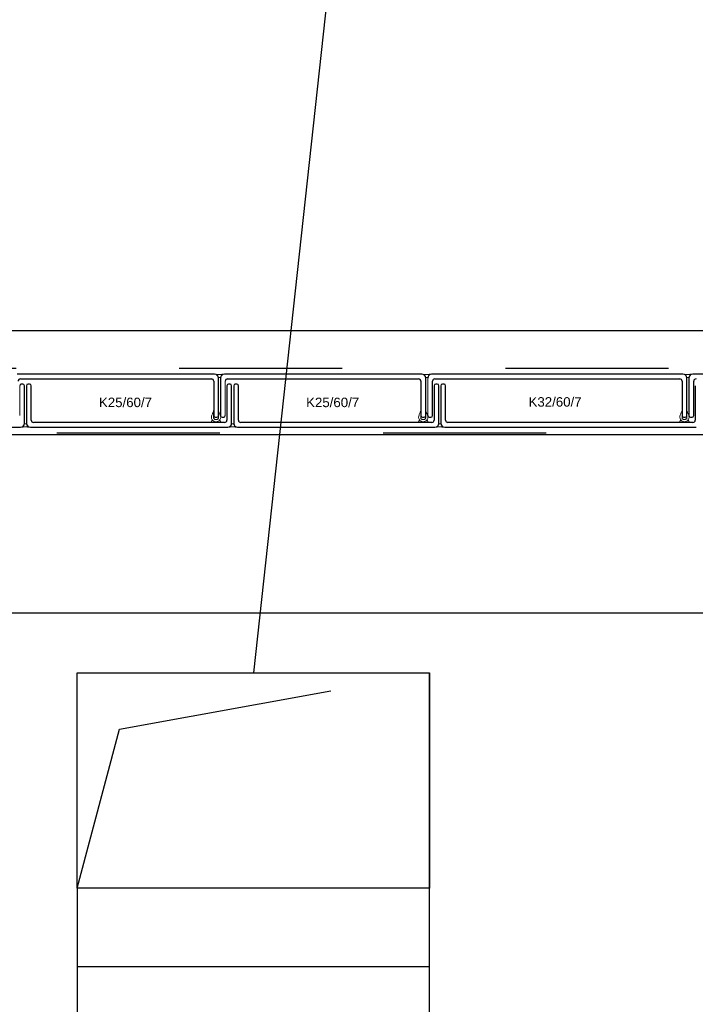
# Model space of a CAD drawing. Header units: metres. Extents: x 0 to 32.9, y 0 to 31.7.
# Tile 33 of 39: x 26 to 26.9, y 27.9 to 29.2. Entities that reach past the tile are written whole.
import ezdxf

# ---------------------------------------------------------------- set-up
doc = ezdxf.new("R2010")
doc.units = ezdxf.units.M
doc.linetypes.add('Dash Style-1', pattern=[0.41664, 0.20828, -0.20836])
doc.linetypes.add('DGN Style 2', pattern=[0.457481, 0.274488, -0.182992])
for name, color, linetype in [('003ARCH_A', 7, 'Continuous'), ('004TGA_L', 50, 'Continuous'), ('004TX_TXT', 7, 'Continuous')]:
    doc.layers.add(name, color=color, linetype=linetype)
doc.styles.add('ARIAL', font='arial.ttf')

msp = doc.modelspace()

# ---------------------------------------------------------------- linework, layer by layer
at = {"layer": '003ARCH_A', "color": 253}
for p, q in [((22.8345, 28.7852), (27.6502, 28.7852)), ((26.2617, 28.7295), (26.0096, 28.7295)), ((26.2617, 28.7295), (26.2617, 28.7295)), ((26.2667, 28.6765), (26.2667, 28.7245)), ((26.2692, 28.7245), (26.2692, 28.6765)), ((26.5263, 28.7295), (26.2742, 28.7295)), ((26.5263, 28.7295), (26.5263, 28.7295)), ((26.5313, 28.6765), (26.5313, 28.7245)), ((26.8599, 28.7295), (26.5389, 28.7295)), ((26.8599, 28.7295), (26.8599, 28.7295)), ((26.8649, 28.6765), (26.8649, 28.7245)), ((26.8675, 28.7245), (26.8675, 28.6765)), ((27.1935, 28.7295), (26.8725, 28.7295)), ((26.0137, 28.7234), (26.2576, 28.7234)), ((26.0168, 28.7167), (26.0148, 28.7167)), ((26.0188, 28.6667), (26.0188, 28.7147)), ((26.0215, 28.7147), (26.0215, 28.6667)), ((26.0255, 28.7167), (26.0235, 28.7167)), ((26.0275, 28.6708), (26.0275, 28.7147)), ((26.2606, 28.7204), (26.2606, 28.6765)), ((26.2774, 28.7147), (26.2774, 28.6708)), ((26.2783, 28.7234), (26.5222, 28.7234)), ((26.2815, 28.7167), (26.2794, 28.7167)), ((26.2835, 28.6667), (26.2835, 28.7147)), ((26.2861, 28.7147), (26.2861, 28.6667)), ((26.2902, 28.7167), (26.2881, 28.7167)), ((26.2921, 28.6708), (26.2921, 28.7147)), ((26.5252, 28.7204), (26.5252, 28.6765)), ((26.54, 28.6765), (26.54, 28.7205)), ((26.5421, 28.7147), (26.5421, 28.6708)), ((26.543, 28.7235), (26.8558, 28.7235)), ((26.5461, 28.7167), (26.5441, 28.7167)), ((26.5481, 28.6667), (26.5481, 28.7147)), ((26.5507, 28.7147), (26.5507, 28.6668)), ((26.5548, 28.7167), (26.5527, 28.7167)), ((26.5568, 28.6708), (26.5568, 28.7147)), ((26.8588, 28.7205), (26.8588, 28.6765)), ((26.8736, 28.6765), (26.8736, 28.7205)), ((26.8757, 28.7147), (26.8757, 28.6708)), ((26.2626, 28.6745), (26.2647, 28.6745)), ((26.2712, 28.6745), (26.2733, 28.6745)), ((26.5272, 28.6745), (26.5293, 28.6745)), ((26.5359, 28.6745), (26.538, 28.6745)), ((26.8608, 28.6745), (26.8629, 28.6745)), ((26.8695, 28.6745), (26.8716, 28.6745)), ((25.7618, 28.6617), (26.0138, 28.6617)), ((26.0265, 28.6617), (26.0265, 28.6617)), ((26.0265, 28.6617), (26.2785, 28.6617)), ((26.2744, 28.6678), (26.0305, 28.6678)), ((26.2911, 28.6617), (26.2911, 28.6617)), ((26.2911, 28.6617), (26.5431, 28.6617)), ((26.5391, 28.6678), (26.2951, 28.6678)), ((26.5557, 28.6618), (26.5557, 28.6618)), ((26.5557, 28.6618), (26.8767, 28.6618)), ((26.8727, 28.6678), (26.5598, 28.6678)), ((22.9683, 28.6523), (27.5164, 28.6523)), ((23.1924, 28.4248), (27.2924, 28.4248))]:
    msp.add_line(p, q, dxfattribs=at)
at = {"layer": '003ARCH_A', "color": 253, "linetype": 'Dash Style-1'}
for p, q in [((22.8833, 28.7372), (27.6014, 28.7372)), ((27.5184, 28.6542), (22.8833, 28.6542))]:
    msp.add_line(p, q, dxfattribs=at)
at = {"layer": '003ARCH_A', "color": 253, "linetype": 'Continuous', "lineweight": 18}
for p, q in [((26.2636, 28.729), (26.2626, 28.7293)), ((26.2626, 28.7293), (26.2641, 28.7292)), ((26.2646, 28.7284), (26.2636, 28.729)), ((26.2641, 28.7292), (26.2645, 28.7291)), ((26.2645, 28.7291), (26.265, 28.7291)), ((26.2656, 28.7274), (26.2646, 28.7284)), ((26.265, 28.7291), (26.2654, 28.729)), ((26.2654, 28.729), (26.2658, 28.729)), ((26.2662, 28.7264), (26.2656, 28.7274)), ((26.2658, 28.729), (26.2663, 28.729)), ((26.2665, 28.7254), (26.2662, 28.7264)), ((26.2663, 28.729), (26.267, 28.7289)), ((26.2666, 28.7254), (26.2665, 28.7254)), ((26.2668, 28.7253), (26.2666, 28.7254)), ((26.2672, 28.7253), (26.2668, 28.7253)), ((26.267, 28.7289), (26.2675, 28.7289)), ((26.2674, 28.7253), (26.2672, 28.7253)), ((26.2677, 28.7252), (26.2674, 28.7253)), ((26.2675, 28.7289), (26.2681, 28.7289)), ((26.2679, 28.7252), (26.2677, 28.7252)), ((26.2681, 28.7253), (26.2679, 28.7252)), ((26.2681, 28.7289), (26.2687, 28.7289)), ((26.2683, 28.7253), (26.2681, 28.7253)), ((26.2685, 28.7253), (26.2683, 28.7253)), ((26.2687, 28.7253), (26.2685, 28.7253)), ((26.2687, 28.7289), (26.2704, 28.7291)), ((26.2689, 28.7253), (26.2687, 28.7253)), ((26.2694, 28.7254), (26.2689, 28.7253)), ((26.2697, 28.7264), (26.2694, 28.7254)), ((26.2703, 28.7274), (26.2697, 28.7264)), ((26.2713, 28.7284), (26.2703, 28.7274)), ((26.2704, 28.7291), (26.271, 28.7292)), ((26.271, 28.7292), (26.2713, 28.7293)), ((26.2713, 28.7293), (26.2718, 28.7293)), ((26.2723, 28.729), (26.2713, 28.7284)), ((26.2718, 28.7293), (26.2721, 28.7293)), ((26.2721, 28.7293), (26.2725, 28.7293)), ((26.2733, 28.7293), (26.2723, 28.729)), ((26.2725, 28.7293), (26.2733, 28.7293)), ((26.5282, 28.729), (26.5272, 28.7293)), ((26.5272, 28.7293), (26.5287, 28.7292)), ((26.5292, 28.7284), (26.5282, 28.729)), ((26.5287, 28.7292), (26.5292, 28.7291)), ((26.5292, 28.7291), (26.5296, 28.7291)), ((26.5302, 28.7274), (26.5292, 28.7284)), ((26.5296, 28.7291), (26.53, 28.729)), ((26.53, 28.729), (26.5305, 28.729)), ((26.5308, 28.7264), (26.5302, 28.7274)), ((26.5305, 28.729), (26.531, 28.729)), ((26.5311, 28.7254), (26.5308, 28.7264)), ((26.531, 28.729), (26.5316, 28.7289)), ((26.5313, 28.7254), (26.5311, 28.7254)), ((26.5315, 28.7253), (26.5313, 28.7254)), ((26.5318, 28.7253), (26.5315, 28.7253)), ((26.5316, 28.7289), (26.5321, 28.7289)), ((26.532, 28.7253), (26.5318, 28.7253)), ((26.5323, 28.7252), (26.532, 28.7253)), ((26.5321, 28.7289), (26.5327, 28.7289)), ((26.5325, 28.7252), (26.5323, 28.7252)), ((26.5327, 28.7253), (26.5325, 28.7252)), ((26.5327, 28.7289), (26.5333, 28.7289)), ((26.5329, 28.7253), (26.5327, 28.7253)), ((26.5331, 28.7253), (26.5329, 28.7253)), ((26.5333, 28.7253), (26.5331, 28.7253)), ((26.5333, 28.7289), (26.5351, 28.7291)), ((26.5336, 28.7253), (26.5333, 28.7253)), ((26.534, 28.7254), (26.5336, 28.7253)), ((26.5343, 28.7264), (26.534, 28.7254)), ((26.5349, 28.7274), (26.5343, 28.7264)), ((26.5359, 28.7284), (26.5349, 28.7274)), ((26.5351, 28.7291), (26.5356, 28.7292)), ((26.5356, 28.7292), (26.536, 28.7293)), ((26.5369, 28.729), (26.5359, 28.7284)), ((26.536, 28.7293), (26.5364, 28.7293)), ((26.5364, 28.7293), (26.5367, 28.7293)), ((26.5367, 28.7293), (26.5371, 28.7293)), ((26.5379, 28.7293), (26.5369, 28.729)), ((26.5371, 28.7293), (26.5379, 28.7293)), ((26.8618, 28.7291), (26.8608, 28.7294)), ((26.8608, 28.7294), (26.8623, 28.7292)), ((26.8628, 28.7285), (26.8618, 28.7291)), ((26.8623, 28.7292), (26.8628, 28.7292)), ((26.8628, 28.7292), (26.8632, 28.7291)), ((26.8639, 28.7275), (26.8628, 28.7285)), ((26.8632, 28.7291), (26.8636, 28.7291)), ((26.8636, 28.7291), (26.8641, 28.729)), ((26.8644, 28.7265), (26.8639, 28.7275)), ((26.8641, 28.729), (26.8646, 28.729)), ((26.8648, 28.7255), (26.8644, 28.7265)), ((26.8646, 28.729), (26.8652, 28.729)), ((26.8649, 28.7254), (26.8648, 28.7255)), ((26.8651, 28.7253), (26.8649, 28.7254)), ((26.8654, 28.7253), (26.8651, 28.7253)), ((26.8652, 28.729), (26.8657, 28.729)), ((26.8657, 28.7253), (26.8654, 28.7253)), ((26.8657, 28.729), (26.8664, 28.729)), ((26.8659, 28.7253), (26.8657, 28.7253)), ((26.8661, 28.7253), (26.8659, 28.7253)), ((26.8663, 28.7253), (26.8661, 28.7253)), ((26.8665, 28.7253), (26.8663, 28.7253)), ((26.8664, 28.729), (26.867, 28.729)), ((26.8667, 28.7253), (26.8665, 28.7253)), ((26.867, 28.7253), (26.8667, 28.7253)), ((26.867, 28.729), (26.8687, 28.7291)), ((26.8672, 28.7254), (26.867, 28.7253)), ((26.8676, 28.7255), (26.8672, 28.7254)), ((26.8679, 28.7265), (26.8676, 28.7255)), ((26.8685, 28.7275), (26.8679, 28.7265)), ((26.8695, 28.7285), (26.8685, 28.7275)), ((26.8687, 28.7291), (26.8692, 28.7293)), ((26.8692, 28.7293), (26.8696, 28.7293)), ((26.8705, 28.7291), (26.8695, 28.7285)), ((26.8696, 28.7293), (26.8701, 28.7294)), ((26.8701, 28.7294), (26.8704, 28.7294)), ((26.8704, 28.7294), (26.8707, 28.7294)), ((26.8715, 28.7294), (26.8705, 28.7291)), ((26.8707, 28.7294), (26.8715, 28.7294)), ((26.0158, 28.6621), (26.0148, 28.6618)), ((26.0148, 28.6618), (26.0163, 28.662)), ((26.0168, 28.6627), (26.0158, 28.6621)), ((26.0163, 28.662), (26.0168, 28.662)), ((26.0178, 28.6637), (26.0168, 28.6627)), ((26.0168, 28.662), (26.0172, 28.6621)), ((26.0172, 28.6621), (26.0176, 28.6621)), ((26.0176, 28.6621), (26.0181, 28.6622)), ((26.0184, 28.6647), (26.0178, 28.6637)), ((26.0181, 28.6622), (26.0186, 28.6622)), ((26.0187, 28.6657), (26.0184, 28.6647)), ((26.0186, 28.6622), (26.0192, 28.6622)), ((26.0189, 28.6658), (26.0187, 28.6657)), ((26.0191, 28.6659), (26.0189, 28.6658)), ((26.0194, 28.6659), (26.0191, 28.6659)), ((26.0192, 28.6622), (26.0197, 28.6622)), ((26.0197, 28.6659), (26.0194, 28.6659)), ((26.0199, 28.6659), (26.0197, 28.6659)), ((26.0197, 28.6622), (26.0203, 28.6622)), ((26.0201, 28.6659), (26.0199, 28.6659)), ((26.0203, 28.6659), (26.0201, 28.6659)), ((26.0205, 28.6659), (26.0203, 28.6659)), ((26.0203, 28.6622), (26.0209, 28.6622)), ((26.0207, 28.6659), (26.0205, 28.6659)), ((26.0209, 28.6659), (26.0207, 28.6659)), ((26.0212, 28.6658), (26.0209, 28.6659)), ((26.0209, 28.6622), (26.0227, 28.6621)), ((26.0216, 28.6657), (26.0212, 28.6658)), ((26.0219, 28.6647), (26.0216, 28.6657)), ((26.0225, 28.6637), (26.0219, 28.6647)), ((26.0235, 28.6627), (26.0225, 28.6637)), ((26.0227, 28.6621), (26.0232, 28.662)), ((26.0232, 28.662), (26.0236, 28.6619)), ((26.0245, 28.6621), (26.0235, 28.6627)), ((26.0236, 28.6619), (26.024, 28.6618)), ((26.024, 28.6618), (26.0243, 28.6618)), ((26.0243, 28.6618), (26.0247, 28.6618)), ((26.0255, 28.6618), (26.0245, 28.6621)), ((26.0247, 28.6618), (26.0255, 28.6618)), ((26.2804, 28.6621), (26.2794, 28.6618)), ((26.2794, 28.6618), (26.2809, 28.662)), ((26.2814, 28.6627), (26.2804, 28.6621)), ((26.2809, 28.662), (26.2814, 28.662)), ((26.2825, 28.6637), (26.2814, 28.6627)), ((26.2814, 28.662), (26.2818, 28.6621)), ((26.2818, 28.6621), (26.2822, 28.6621)), ((26.2822, 28.6621), (26.2827, 28.6622)), ((26.283, 28.6647), (26.2825, 28.6637)), ((26.2827, 28.6622), (26.2832, 28.6622)), ((26.2834, 28.6657), (26.283, 28.6647)), ((26.2832, 28.6622), (26.2838, 28.6622)), ((26.2835, 28.6658), (26.2834, 28.6657)), ((26.2837, 28.6659), (26.2835, 28.6658)), ((26.2841, 28.6659), (26.2837, 28.6659)), ((26.2838, 28.6622), (26.2843, 28.6622)), ((26.2843, 28.6659), (26.2841, 28.6659)), ((26.2845, 28.6659), (26.2843, 28.6659)), ((26.2843, 28.6622), (26.285, 28.6622)), ((26.2847, 28.6659), (26.2845, 28.6659)), ((26.2849, 28.6659), (26.2847, 28.6659)), ((26.2851, 28.6659), (26.2849, 28.6659)), ((26.285, 28.6622), (26.2856, 28.6622)), ((26.2853, 28.6659), (26.2851, 28.6659)), ((26.2856, 28.6659), (26.2853, 28.6659)), ((26.2858, 28.6658), (26.2856, 28.6659)), ((26.2856, 28.6622), (26.2873, 28.6621)), ((26.2862, 28.6657), (26.2858, 28.6658)), ((26.2865, 28.6647), (26.2862, 28.6657)), ((26.2871, 28.6637), (26.2865, 28.6647)), ((26.2881, 28.6627), (26.2871, 28.6637)), ((26.2873, 28.6621), (26.2878, 28.662)), ((26.2878, 28.662), (26.2882, 28.6619)), ((26.2891, 28.6621), (26.2881, 28.6627)), ((26.2882, 28.6619), (26.2887, 28.6618)), ((26.2887, 28.6618), (26.289, 28.6618)), ((26.289, 28.6618), (26.2893, 28.6618)), ((26.2901, 28.6618), (26.2891, 28.6621)), ((26.2893, 28.6618), (26.2901, 28.6618)), ((26.5451, 28.6622), (26.5441, 28.6619)), ((26.5441, 28.6619), (26.5456, 28.662)), ((26.5461, 28.6628), (26.5451, 28.6622)), ((26.5456, 28.662), (26.546, 28.6621)), ((26.546, 28.6621), (26.5465, 28.6621)), ((26.5471, 28.6638), (26.5461, 28.6628)), ((26.5465, 28.6621), (26.5469, 28.6622)), ((26.5469, 28.6622), (26.5473, 28.6622)), ((26.5477, 28.6648), (26.5471, 28.6638)), ((26.5473, 28.6622), (26.5478, 28.6622)), ((26.548, 28.6658), (26.5477, 28.6648)), ((26.5478, 28.6622), (26.5485, 28.6623)), ((26.5481, 28.6658), (26.548, 28.6658)), ((26.5484, 28.6659), (26.5481, 28.6658)), ((26.5487, 28.6659), (26.5484, 28.6659)), ((26.5485, 28.6623), (26.549, 28.6623)), ((26.5489, 28.6659), (26.5487, 28.6659)), ((26.5492, 28.666), (26.5489, 28.6659)), ((26.549, 28.6623), (26.5496, 28.6623)), ((26.5494, 28.666), (26.5492, 28.666)), ((26.5496, 28.666), (26.5494, 28.666)), ((26.5498, 28.666), (26.5496, 28.666)), ((26.5496, 28.6623), (26.5502, 28.6623)), ((26.55, 28.6659), (26.5498, 28.666)), ((26.5502, 28.6659), (26.55, 28.6659)), ((26.5504, 28.6659), (26.5502, 28.6659)), ((26.5502, 28.6623), (26.5519, 28.6621)), ((26.5509, 28.6658), (26.5504, 28.6659)), ((26.5512, 28.6648), (26.5509, 28.6658)), ((26.5518, 28.6638), (26.5512, 28.6648)), ((26.5528, 28.6628), (26.5518, 28.6638)), ((26.5519, 28.6621), (26.5525, 28.662)), ((26.5525, 28.662), (26.5528, 28.662)), ((26.5538, 28.6622), (26.5528, 28.6628)), ((26.5528, 28.662), (26.5533, 28.6619)), ((26.5533, 28.6619), (26.5536, 28.6619)), ((26.5536, 28.6619), (26.554, 28.6619)), ((26.5548, 28.6619), (26.5538, 28.6622)), ((26.554, 28.6619), (26.5548, 28.6619))]:
    msp.add_line(p, q, dxfattribs=at)
at = {"layer": '003ARCH_A', "color": 253, "lineweight": 18}
for p, q in [((26.5339, 28.6765), (26.5339, 28.7245)), ((26.0128, 28.6768), (26.0128, 28.7147)), ((26.0215, 28.7147), (26.0215, 28.6768)), ((26.2693, 28.6765), (26.2693, 28.7143)), ((26.2753, 28.7204), (26.2753, 28.6765)), ((26.2835, 28.7147), (26.2835, 28.6768)), ((26.2861, 28.7147), (26.2861, 28.6768)), ((26.2922, 28.6768), (26.2922, 28.7147)), ((26.5399, 28.7143), (26.5399, 28.6765)), ((26.5421, 28.6769), (26.5421, 28.7147)), ((26.5441, 28.7167), (26.5461, 28.7167)), ((26.5508, 28.7147), (26.5508, 28.6768)), ((26.5548, 28.7167), (26.5528, 28.7167)), ((26.8736, 28.7144), (26.8736, 28.6765)), ((26.2733, 28.6745), (26.2713, 28.6745)), ((26.5379, 28.6745), (26.5359, 28.6745)), ((26.8715, 28.6745), (26.8695, 28.6745))]:
    msp.add_line(p, q, dxfattribs=at)
for points in [[(26.2647, 28.6718), (26.265, 28.6718), (26.2655, 28.672), (26.2659, 28.6722), (26.2662, 28.6725), (26.2664, 28.6729), (26.2666, 28.6732), (26.2666, 28.6738), (26.2667, 28.6829), (26.2669, 28.6822), (26.2673, 28.6812), (26.2676, 28.6805), (26.268, 28.6797), (26.2683, 28.679), (26.2686, 28.678), (26.2689, 28.6772), (26.2694, 28.6757), (26.2695, 28.6745, -0.153293), (26.2684, 28.6712), (26.2698, 28.668), (26.2697, 28.668), (26.2683, 28.671), (26.2683, 28.671, -0.239692), (26.2636, 28.6687), (26.2636, 28.6687), (26.2636, 28.6687, -0.239692), (26.2588, 28.671), (26.2588, 28.671), (26.2575, 28.668), (26.2573, 28.668), (26.2587, 28.6712), (26.2587, 28.6712, -0.153293), (26.2576, 28.6745), (26.2576, 28.6745), (26.2578, 28.6757), (26.2582, 28.6772), (26.2585, 28.678), (26.2589, 28.679), (26.2592, 28.6797), (26.2595, 28.6805), (26.2598, 28.6812), (26.2602, 28.6822), (26.2605, 28.6829), (26.2605, 28.6738), (26.2606, 28.6732), (26.2607, 28.6729), (26.261, 28.6725), (26.2613, 28.6722), (26.2617, 28.672), (26.2621, 28.6718), (26.2625, 28.6718), (26.2636, 28.6718)], [(26.5293, 28.6718), (26.5297, 28.6718), (26.5301, 28.672), (26.5305, 28.6722), (26.5308, 28.6725), (26.5311, 28.6729), (26.5312, 28.6732), (26.5313, 28.6738), (26.5313, 28.6829), (26.5316, 28.6822), (26.5319, 28.6812), (26.5323, 28.6805), (26.5326, 28.6797), (26.5329, 28.679), (26.5333, 28.678), (26.5336, 28.6772), (26.534, 28.6757), (26.5341, 28.6745, -0.153293), (26.5331, 28.6712), (26.5344, 28.668), (26.5343, 28.668), (26.5329, 28.671), (26.5329, 28.671, -0.239692), (26.5282, 28.6687), (26.5282, 28.6687), (26.5282, 28.6687, -0.239692), (26.5234, 28.671), (26.5234, 28.671), (26.5221, 28.668), (26.5219, 28.668), (26.5233, 28.6712), (26.5233, 28.6712, -0.153293), (26.5223, 28.6745), (26.5223, 28.6745), (26.5224, 28.6757), (26.5228, 28.6772), (26.5231, 28.678), (26.5235, 28.679), (26.5238, 28.6797), (26.5241, 28.6805), (26.5244, 28.6812), (26.5248, 28.6822), (26.5251, 28.6829), (26.5251, 28.6738), (26.5252, 28.6732), (26.5253, 28.6729), (26.5256, 28.6725), (26.5259, 28.6722), (26.5263, 28.672), (26.5267, 28.6718), (26.5271, 28.6718), (26.5282, 28.6718)], [(26.8629, 28.6718), (26.8633, 28.6719), (26.8637, 28.672), (26.8641, 28.6723), (26.8644, 28.6725), (26.8647, 28.6729), (26.8648, 28.6733), (26.8649, 28.6739), (26.8649, 28.6829), (26.8652, 28.6822), (26.8656, 28.6813), (26.8659, 28.6805), (26.8662, 28.6797), (26.8665, 28.679), (26.8669, 28.6781), (26.8672, 28.6772), (26.8676, 28.6757), (26.8677, 28.6746, -0.153293), (26.8667, 28.6712), (26.8681, 28.6681), (26.8679, 28.668), (26.8666, 28.6711), (26.8666, 28.6711, -0.239692), (26.8618, 28.6687), (26.8618, 28.6687), (26.8618, 28.6687, -0.239692), (26.8571, 28.6711), (26.8571, 28.6711), (26.8557, 28.668), (26.8556, 28.6681), (26.8569, 28.6712), (26.8569, 28.6712, -0.153293), (26.8559, 28.6746), (26.8559, 28.6746), (26.856, 28.6757), (26.8565, 28.6772), (26.8567, 28.6781), (26.8571, 28.679), (26.8574, 28.6797), (26.8578, 28.6805), (26.8581, 28.6813), (26.8585, 28.6822), (26.8587, 28.6829), (26.8587, 28.6739), (26.8588, 28.6733), (26.8589, 28.6729), (26.8592, 28.6725), (26.8595, 28.6723), (26.8599, 28.672), (26.8603, 28.6719), (26.8607, 28.6718), (26.8618, 28.6718)]]:
    msp.add_lwpolyline(points, format="xyb", close=True, dxfattribs=at)
at = {"layer": '003ARCH_A', "color": 253}
for centre, radius, start, end in [((26.2617, 28.7245), 0.005, 0, 90), ((26.2742, 28.7245), 0.005, 90, 180), ((26.5263, 28.7245), 0.005, 0, 90), ((26.5389, 28.7245), 0.005, 90, 180), ((26.8599, 28.7245), 0.005, 0, 90), ((26.8725, 28.7245), 0.005, 90, 180), ((26.0137, 28.7204), 0.003, 90, 180), ((26.0148, 28.7147), 0.002, 90, 180), ((26.0168, 28.7147), 0.002, 0, 90), ((26.0235, 28.7147), 0.002, 90, 180), ((26.0255, 28.7147), 0.002, 0, 90), ((26.2576, 28.7204), 0.003, 0, 90), ((26.2783, 28.7204), 0.003, 90, 180), ((26.2794, 28.7147), 0.002, 90, 180), ((26.2815, 28.7147), 0.002, 0, 90), ((26.2881, 28.7147), 0.002, 90, 180), ((26.2901, 28.7147), 0.002, 0, 90), ((26.5222, 28.7204), 0.003, 0, 90), ((26.543, 28.7205), 0.003, 90, 180), ((26.5441, 28.7147), 0.002, 90, 180), ((26.5461, 28.7147), 0.002, 0, 90), ((26.5527, 28.7147), 0.002, 90, 180), ((26.5548, 28.7147), 0.002, 0, 90), ((26.8558, 28.7205), 0.003, 0, 90), ((26.8766, 28.7205), 0.003, 90, 180), ((26.2626, 28.6765), 0.002, 180, 270), ((26.2647, 28.6765), 0.002, 270, 360), ((26.2712, 28.6765), 0.002, 180, 270), ((26.2733, 28.6765), 0.002, 270, 0), ((26.5272, 28.6765), 0.002, 180, 270), ((26.5293, 28.6765), 0.002, 270, 360), ((26.5359, 28.6765), 0.002, 180, 270), ((26.538, 28.6765), 0.002, 270, 0), ((26.8608, 28.6765), 0.002, 180, 270), ((26.8629, 28.6765), 0.002, 270, 360), ((26.8695, 28.6765), 0.002, 180, 270), ((26.8716, 28.6765), 0.002, 270, 0), ((26.0138, 28.6667), 0.005, 270, 0), ((26.0265, 28.6667), 0.005, 180, 270), ((26.0305, 28.6708), 0.003, 180, 270), ((26.2744, 28.6708), 0.003, 270, 0), ((26.2785, 28.6667), 0.005, 270, 0), ((26.2911, 28.6667), 0.005, 180, 270), ((26.2951, 28.6708), 0.003, 180, 270), ((26.5391, 28.6708), 0.003, 270, 0), ((26.5431, 28.6667), 0.005, 270, 0), ((26.5557, 28.6668), 0.005, 180, 270), ((26.5598, 28.6708), 0.003, 180, 270), ((26.8727, 28.6708), 0.003, 270, 0)]:
    msp.add_arc(centre, radius, start, end, dxfattribs=at)
at = {"layer": '003ARCH_A', "color": 253, "lineweight": 18}
for centre, start, end in [((26.0148, 28.7147), 90, 180), ((26.0168, 28.7147), 0, 90), ((26.0235, 28.7147), 90, 180), ((26.0255, 28.7147), 0, 90), ((26.2794, 28.7147), 90, 180), ((26.2814, 28.7147), 0, 90), ((26.2882, 28.7147), 90, 180), ((26.2902, 28.7147), 0, 90), ((26.5441, 28.7147), 90, 180), ((26.5461, 28.7147), 0, 90), ((26.5528, 28.7147), 90, 180), ((26.5548, 28.7147), 0, 90), ((26.2713, 28.6765), 180, 270), ((26.2733, 28.6765), 270, 0), ((26.5359, 28.6765), 180, 270), ((26.5379, 28.6765), 270, 0), ((26.8695, 28.6765), 180, 270), ((26.8715, 28.6765), 270, 0)]:
    msp.add_arc(centre, 0.00201, start, end, dxfattribs=at)
at = {"layer": '004TGA_L', "color": 253, "linetype": 'DGN Style 2'}
for p, q in [((26.1402, 28.2759), (26.5362, 28.3481)), ((26.0862, 28.0731), (26.1402, 28.2759))]:
    msp.add_line(p, q, dxfattribs=at)
at = {"layer": '004TGA_L', "color": 51}
for p, q in [((26.5362, 27.5577), (26.5362, 28.3481)), ((26.0862, 27.9731), (26.5362, 27.9731))]:
    msp.add_line(p, q, dxfattribs=at)
at = {"layer": '004TGA_L', "color": 7, "extrusion": (0, 0, -1)}
msp.add_line((26.0862, 28.0731), (26.0862, 27.3231), dxfattribs=at)
at = {"layer": '004TGA_L', "color": 51}
msp.add_lwpolyline([(26.0862, 28.3481), (26.5362, 28.3481), (26.5362, 28.0731), (26.0862, 28.0731)], close=True, dxfattribs=at)
at = {"layer": '004TX_TXT', "color": 7}
msp.add_line((26.6147, 31.1299), (26.3112, 28.3481), dxfattribs=at)

# ---------------------------------------------------------------- texts
at = {"layer": '003ARCH_A', "color": 253, "linetype": 'Continuous', "style": 'ARIAL'}
for s, p in [('K25/60/7', (26.114, 28.6874)), ('K25/60/7', (26.3786, 28.6874)), ('K32/60/7', (26.6627, 28.688))]:
    msp.add_text(s, height=0.01212, dxfattribs=at).set_placement(p)

doc.saveas('drawing.dxf')
